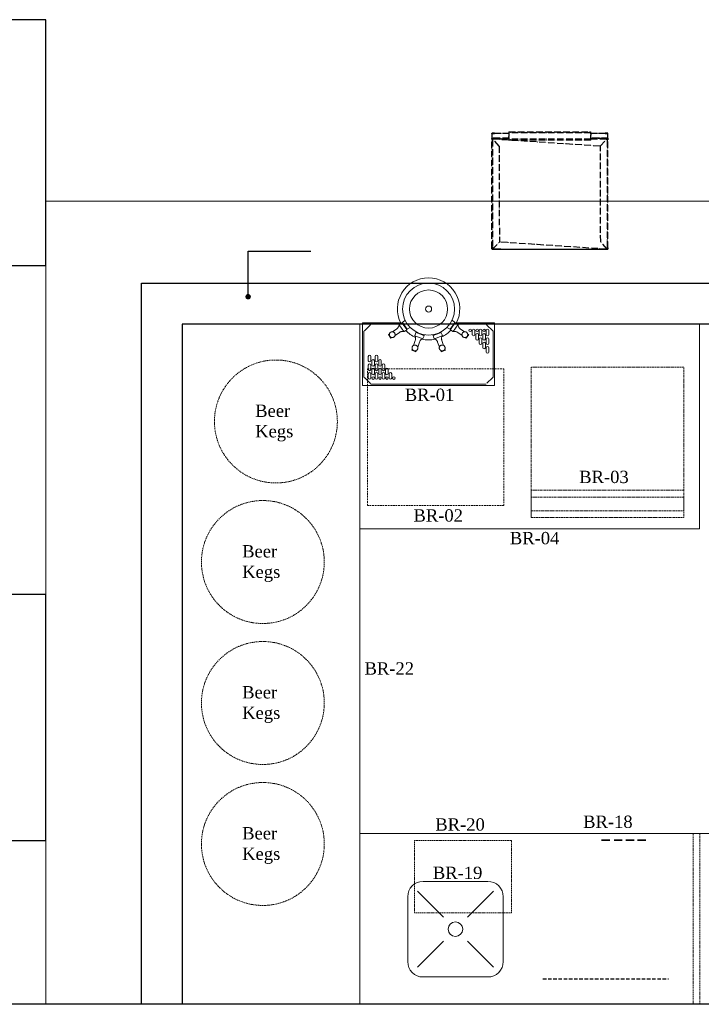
# Model space of a CAD drawing. Header units: millimetres. Extents: x 5678 to 25228, y 1791 to 30190.
# Tile 12 of 63: x 11309 to 13805, y 18486 to 22090. Entities that reach past the tile are written whole.
import ezdxf

# ---------------------------------------------------------------- set-up
doc = ezdxf.new("R2010")
doc.units = ezdxf.units.MM
for name, pattern in [('ACAD_ISO05W100', [33, 24, -3, 0, -3, 0, -3]), ('CONTINUA', [0]), ('HIDDEN', [9.525, 6.35, -3.175]), ('TRATTEGGIATA', [19.05, 12.7, -6.35])]:
    doc.linetypes.add(name, pattern=pattern)
for name, color, linetype in [('ENCLOSER', 252, 'ACAD_ISO05W100'), ('Equipment Name', 7, 'Continuous'), ('furn', 34, 'Continuous'), ('PQ_204_2D', 7, 'CONTINUA'), ('PQ_BLUE_3D', 150, 'CONTINUA'), ('Wall-New', 6, 'Continuous')]:
    doc.layers.add(name, color=color, linetype=linetype)
doc.layers.add('EQUIPMENT', color=5, linetype='Continuous', lineweight=18)
doc.layers.add('L1', color=252, linetype='Continuous', lineweight=0)
doc.layers.add('hatch', color=7, linetype='Continuous', lineweight=0, true_color=0x919191)
doc.styles.get("Standard").update_dxf_attribs({"font": 'arial.ttf'})
doc.styles.add('style12', font='BOOKOSI.TTF')
doc.dimstyles.new('TFS-Dim', dxfattribs={"dimtxt": 75, "dimasz": 20, "dimexe": 25, "dimexo": 25, "dimgap": 5, "dimtad": 0, "dimdec": 0, "dimzin": 0, "dimdsep": 46, "dimtxsty": 'Standard', "dimcen": 0.09, "dimclrd": 8, "dimclre": 8, "dimadec": 0, "dimazin": 0, "dimtfac": 1, "dimtdec": 0, "dimtofl": 0, "dimtmove": 0, "dimatfit": 3, "dimldrblk": 'DOT', "dimfxl": 1, "dimtolj": 1, "dimtzin": 0, "dimlwd": -1, "dimlwe": -1, "dimarcsym": 0})

# ---------------------------------------------------------------- blocks, each defined once
blk = doc.blocks.new('stool')
for p, q in [((30833.8, -3167.3), (30829.9, -3172.8)), ((30830.2, -3175), (30836.1, -3166.9)), ((30834, -3167), (30833.8, -3167.3)), ((30833.9, -3167.3), (30833.8, -3167.3)), ((30834.3, -3166.8), (30834, -3167)), ((30834.6, -3166.7), (30834.3, -3166.8)), ((30834.6, -3167.8), (30834.4, -3167.7)), ((30834.9, -3166.6), (30834.6, -3166.7)), ((30835.2, -3166.6), (30834.9, -3166.6)), ((30835.5, -3166.6), (30835.2, -3166.6)), ((30835.5, -3166.6), (30835.2, -3166.6)), ((30836, -3167), (30835.2, -3168.1)), ((30835.8, -3166.7), (30835.5, -3166.6)), ((30836.1, -3166.9), (30835.8, -3166.7)), ((30849.7, -3176.7), (30836.1, -3166.9)), ((30798.2, -3216.6), (30828.9, -3174.1)), ((30830.2, -3175), (30799.5, -3217.6)), ((30849.7, -3176.7), (30813.1, -3227.4)), ((30845.1, -3185.8), (30814.4, -3228.3)), ((30814.7, -3228.5), (30848.5, -3181.7)), ((30829.7, -3173.1), (30828.9, -3174.1)), ((30828.9, -3174.1), (30829, -3174.1)), ((30829, -3174.1), (30829, -3174.1)), ((30829.5, -3174.5), (30829.7, -3174.7)), ((30829.7, -3173.1), (30829.6, -3173.3)), ((30829.9, -3172.8), (30829.7, -3173.1)), ((30829.7, -3174.2), (30829.7, -3174.3)), ((30829.8, -3174.6), (30829.7, -3174.3)), ((30830.2, -3175), (30831.1, -3173.8)), ((30844.1, -3185), (30844.4, -3185.1)), ((30844.4, -3185.1), (30844.1, -3185)), ((30844.1, -3185), (30844.3, -3185.2)), ((30844.4, -3185.1), (30844.1, -3185)), ((30844.4, -3185.1), (30844.6, -3184.4)), ((30844.6, -3185.4), (30844.8, -3185.5)), ((30844.7, -3185.1), (30845, -3185.1)), ((30845, -3185.1), (30844.7, -3185.1)), ((30845.3, -3183.9), (30845, -3183.7)), ((30845, -3183.8), (30845.2, -3184)), ((30845, -3185.7), (30845.1, -3185.8)), ((30845.1, -3185.8), (30845.9, -3184.7)), ((30845.4, -3184.2), (30845.6, -3184.3)), ((30845.7, -3184.2), (30845.5, -3184.1)), ((30845.6, -3184.9), (30845.9, -3184.7)), ((30845.9, -3184.5), (30846, -3184.6)), ((30845.9, -3184.7), (30846, -3184.6)), ((30846.1, -3184.5), (30846, -3184.4)), ((30846, -3184.6), (30846.1, -3184.5)), ((30846.1, -3184.5), (30848.1, -3181.7)), ((30850.1, -3179), (30848.1, -3181.7)), ((30849.2, -3180.6), (30848.1, -3181.7)), ((30848.5, -3181.7), (30848.6, -3181.6)), ((30848.6, -3181.6), (30849.3, -3180.5)), ((30849.3, -3178.4), (30849, -3178.2)), ((30849.3, -3178.3), (30849.1, -3178.1)), ((30849.3, -3180.5), (30849.2, -3180.6)), ((30849.3, -3180.5), (30849.6, -3180.2)), ((30850.1, -3177.2), (30849.5, -3177.6)), ((30849.7, -3178.6), (30849.5, -3178.5)), ((30849.7, -3178.7), (30849.5, -3178.6)), ((30856.3, -3215.5), (30849.6, -3180.2)), ((30849.8, -3180.3), (30849.6, -3180.2)), ((30849.9, -3176.9), (30849.7, -3176.7)), ((30850.6, -3179.9), (30849.8, -3180.3)), ((30849.8, -3180.3), (30850.6, -3180.9)), ((30850.1, -3177.2), (30849.9, -3176.9)), ((30849.9, -3176.9), (30851, -3177.7)), ((30850.1, -3177.2), (30849.9, -3177)), ((30849.9, -3177), (30850.1, -3177.2)), ((30850.1, -3178.9), (30850, -3178.8)), ((30850.1, -3179), (30850, -3178.9)), ((30850.3, -3177.5), (30850.1, -3177.2)), ((30850.1, -3178.9), (30850.2, -3178.7)), ((30850.1, -3178.9), (30851.3, -3179.8)), ((30851.3, -3179.8), (30850.1, -3178.9)), ((30850.1, -3178.9), (30850.1, -3178.9)), ((30850.1, -3179), (30850.1, -3178.9)), ((30850.1, -3179), (30851.2, -3179.8)), ((30850.3, -3177.8), (30850.2, -3177.5)), ((30850.2, -3178.7), (30850.3, -3178.4)), ((30850.2, -3178.7), (30850.3, -3178.6)), ((30850.3, -3177.8), (30850.3, -3177.5)), ((30851, -3177.7), (30850.3, -3178.6)), ((30850.4, -3178.1), (30850.3, -3177.8)), ((30850.3, -3178.4), (30850.4, -3178.1)), ((30851.2, -3179.8), (30850.6, -3179.9)), ((30850.6, -3180.9), (30851.1, -3181.2)), ((30851, -3177.7), (30855, -3180.6)), ((30851.1, -3181.2), (30853.4, -3182.9)), ((30851.2, -3179.8), (30852.1, -3180.4)), ((30851.3, -3179.8), (30851.2, -3179.8)), ((30852.1, -3179.7), (30851.3, -3179.8)), ((30851.3, -3179.8), (30852.2, -3180.4)), ((30853.6, -3179.9), (30852.1, -3179.7)), ((30853.4, -3182.9), (30855.5, -3184.5)), ((30853.4, -3182.9), (30853.4, -3182.9)), ((30855, -3180.6), (30853.6, -3179.9)), ((31175.3, -3411.8), (30855, -3180.6)), ((30855.5, -3184.5), (31173.6, -3414.1)), ((30618.5, -3456.9), (30794.1, -3213.7)), ((30797, -3215.8), (30621.4, -3459)), ((30815.6, -3229.2), (30640, -3472.4)), ((30649.2, -3465.7), (30856.3, -3215.5)), ((30818.5, -3231.3), (30649.2, -3465.7)), ((30794.9, -3214.2), (30794.1, -3213.7)), ((30797, -3215.8), (30794.9, -3214.2)), ((30798.2, -3216.6), (30797, -3215.8)), ((30798.3, -3216.7), (30798.2, -3216.6)), ((30798.5, -3216.9), (30798.3, -3216.7)), ((30798.6, -3216.9), (30798.5, -3216.9)), ((30798.7, -3217), (30798.6, -3216.9)), ((30798.8, -3217.1), (30798.7, -3217)), ((30799, -3217.2), (30798.8, -3217.1)), ((30799.2, -3217.4), (30799, -3217.2)), ((30799.2, -3217.4), (30799.2, -3217.4)), ((30799.4, -3217.6), (30799.2, -3217.4)), ((30799.5, -3217.6), (30799.4, -3217.6)), ((30799.5, -3217.6), (30800.2, -3218.1)), ((30801.5, -3219), (30800.2, -3218.1)), ((30801.5, -3219), (30804.2, -3221)), ((30808.4, -3224), (30804.2, -3221)), ((30812.4, -3226.9), (30808.4, -3224)), ((30812.4, -3226.9), (30813.1, -3227.4)), ((30813.1, -3227.4), (30813.1, -3227.4)), ((30813.1, -3227.4), (30813.4, -3227.6)), ((30813.6, -3227.8), (30813.4, -3227.6)), ((30813.6, -3227.8), (30813.6, -3227.8)), ((30813.8, -3227.9), (30813.6, -3227.8)), ((30814.1, -3228.1), (30813.8, -3227.9)), ((30814.3, -3228.3), (30814.1, -3228.1)), ((30814.4, -3228.3), (30814.3, -3228.3)), ((30814.7, -3228.5), (30814.4, -3228.3)), ((30815.6, -3229.2), (30814.7, -3228.5)), ((30817.7, -3230.7), (30815.6, -3229.2)), ((30818.5, -3231.3), (30817.7, -3230.7)), ((31141.5, -3420.1), (30856.3, -3215.5)), ((31177.2, -3417.2), (30925.2, -3721.5)), ((30936.3, -3751.2), (31173.5, -3422.9)), ((30936.3, -3751.2), (31173.5, -3422.9)), ((30949.6, -3732.4), (31176.3, -3418.3)), ((31177.4, -3416.9), (31141.5, -3420.1)), ((31176.4, -3418.8), (31173.5, -3422.9)), ((31173.6, -3414.1), (31173.7, -3414.2)), ((31173.7, -3414.2), (31175.9, -3415.8)), ((31175.3, -3411.8), (31178, -3413.8)), ((31176.4, -3412.9), (31175.3, -3411.8)), ((31175.9, -3415.8), (31176.4, -3416.1)), ((31176.4, -3418.3), (31176.3, -3418.3)), ((31177.1, -3414.3), (31176.4, -3412.9)), ((31176.4, -3414.5), (31177.1, -3415)), ((31177.1, -3415), (31176.4, -3414.5)), ((31177.2, -3415.2), (31176.4, -3414.6)), ((31178.4, -3416.1), (31176.4, -3418.8)), ((31176.4, -3416.1), (31176.5, -3416.2)), ((31177.2, -3417.2), (31176.4, -3418.3)), ((31176.4, -3418.8), (31177.1, -3417.4)), ((31177.1, -3415.2), (31176.5, -3416.2)), ((31177.1, -3415.2), (31176.5, -3416.2)), ((31176.5, -3416.2), (31177.2, -3416.7)), ((31177.2, -3415), (31177.1, -3414.3)), ((31177.1, -3415), (31177.1, -3415.1)), ((31177.2, -3415), (31177.1, -3415)), ((31177.1, -3415.1), (31177.2, -3415.1)), ((31177.2, -3415.2), (31177.1, -3415.2)), ((31177.2, -3415.2), (31177.1, -3415.2)), ((31177.1, -3417.4), (31177.2, -3417.2)), ((31178, -3413.8), (31177.2, -3415)), ((31178.5, -3414.3), (31177.2, -3415)), ((31177.2, -3415), (31177.2, -3415.1)), ((31177.2, -3415), (31177.2, -3415)), ((31177.2, -3415), (31177.2, -3415)), ((31177.2, -3415.1), (31177.2, -3415.1)), ((31177.2, -3415.1), (31177.2, -3415.1)), ((31177.2, -3415.1), (31177.2, -3415.2)), ((31177.2, -3415.1), (31177.2, -3415.2)), ((31177.2, -3415.1), (31177.2, -3415.1)), ((31177.2, -3415.1), (31177.2, -3415.1)), ((31177.2, -3415.2), (31177.2, -3415.2)), ((31177.4, -3415.9), (31177.2, -3415.2)), ((31177.2, -3415.2), (31178.4, -3416.1)), ((31177.2, -3416.7), (31177.4, -3415.9)), ((31177.2, -3416.7), (31177.4, -3416.9)), ((31177.4, -3416.9), (31177.2, -3417.2)), ((31178, -3413.8), (31178.4, -3414.2)), ((31178.5, -3414.3), (31178, -3413.8)), ((31178.4, -3414.2), (31178.5, -3414.3)), ((31178.4, -3416.1), (31178.6, -3415.8)), ((31178.5, -3414.3), (31178.5, -3414.4)), ((31178.5, -3414.4), (31178.6, -3414.6)), ((31178.7, -3414.8), (31178.6, -3414.6)), ((31178.6, -3415.6), (31178.7, -3415.5)), ((31178.6, -3415.7), (31178.6, -3415.6)), ((31178.6, -3415.8), (31178.6, -3415.7)), ((31178.7, -3414.9), (31178.7, -3414.8)), ((31178.7, -3415.1), (31178.7, -3414.9)), ((31178.7, -3415.2), (31178.7, -3415.1)), ((31178.7, -3415.1), (31178.7, -3415.1)), ((31178.7, -3415.2), (31178.7, -3415.1)), ((31178.7, -3415.5), (31178.7, -3415.2)), ((30618.5, -3456.9), (30619.3, -3457.5)), ((30619.3, -3457.5), (30621.4, -3459)), ((30621.4, -3459), (30622.6, -3459.9)), ((30591.8, -3502.4), (30622.6, -3459.9)), ((30623.8, -3460.7), (30593.1, -3503.3)), ((30623.9, -3460.8), (30593.1, -3503.4)), ((30637.5, -3470.6), (30600.9, -3521.3)), ((30604.4, -3519.8), (30642.3, -3474.1)), ((30638.8, -3471.6), (30608.1, -3514.1)), ((30621.7, -3495.7), (30639.1, -3471.8)), ((30622.6, -3459.9), (30622.7, -3459.9)), ((30622.7, -3459.9), (30622.7, -3460)), ((30622.7, -3460), (30623, -3460.1)), ((30623, -3460.1), (30623, -3460.2)), ((30623, -3460.2), (30623.2, -3460.3)), ((30623.2, -3460.3), (30623.4, -3460.4)), ((30623.4, -3460.4), (30623.4, -3460.5)), ((30623.4, -3460.5), (30623.6, -3460.6)), ((30623.6, -3460.6), (30623.7, -3460.6)), ((30623.7, -3460.6), (30623.8, -3460.7)), ((30623.8, -3460.7), (30623.9, -3460.8)), ((30624.6, -3461.3), (30623.9, -3460.8)), ((30624.6, -3461.3), (30628.6, -3464.2)), ((30628.6, -3464.2), (30632.8, -3467.2)), ((30635.5, -3469.2), (30632.8, -3467.2)), ((30635.5, -3469.2), (30636.8, -3470.1)), ((30637.5, -3470.6), (30636.8, -3470.1)), ((30637.5, -3470.6), (30637.7, -3470.8)), ((30637.7, -3470.8), (30638, -3471)), ((30637.7, -3470.8), (30637.7, -3470.8)), ((30638, -3471), (30638.2, -3471.1)), ((30638.2, -3471.1), (30638.2, -3471.2)), ((30638.6, -3471.5), (30638.2, -3471.2)), ((30638.6, -3471.5), (30638.7, -3471.5)), ((30638.7, -3471.5), (30638.8, -3471.6)), ((30638.8, -3471.6), (30639.1, -3471.8)), ((30639.1, -3471.8), (30640, -3472.4)), ((30640, -3472.4), (30642.1, -3474)), ((30642.1, -3474), (30642.3, -3474.1)), ((30642.3, -3474.1), (30642.8, -3474.5)), ((30649.2, -3465.7), (30642.8, -3474.5)), ((30586.6, -3510.1), (30586.7, -3509.8)), ((30586.6, -3510.4), (30586.6, -3510.1)), ((30586.7, -3510.7), (30586.6, -3510.4)), ((30586.7, -3509.8), (30586.8, -3509.5)), ((30586.7, -3510.7), (30586.9, -3511)), ((30586.9, -3511), (30586.7, -3510.7)), ((30586.8, -3509.5), (30586.9, -3509.2)), ((30590.9, -3503.7), (30586.9, -3509.2)), ((30586.9, -3509.2), (30587, -3509.3)), ((30586.9, -3511), (30587, -3511.3)), ((30587, -3509.3), (30587.3, -3509.5)), ((30587, -3511.3), (30587.3, -3511.5)), ((30587.3, -3511.5), (30588.1, -3510.2)), ((30587.3, -3511.5), (30600.9, -3521.3)), ((30587.5, -3509.7), (30587.7, -3509.8)), ((30587.7, -3509.8), (30588, -3510)), ((30588, -3510), (30588.1, -3510.1)), ((30588.1, -3510.1), (30592.1, -3504.6)), ((30588.1, -3510.2), (30588.1, -3510.1)), ((30588.2, -3510.2), (30588.1, -3510.1)), ((30588.1, -3510.2), (30588.1, -3510.2)), ((30588.1, -3510.2), (30588.1, -3510.2)), ((30588.1, -3510.2), (30588.2, -3510.3)), ((30588.1, -3510.2), (30588.2, -3510.2)), ((30592.2, -3504.7), (30588.2, -3510.2)), ((30588.2, -3510.2), (30588.2, -3510.3)), ((30591.1, -3503.5), (30590.9, -3503.7)), ((30591, -3503.8), (30590.9, -3503.7)), ((30591.3, -3504), (30591, -3503.8)), ((30591.8, -3502.4), (30591.1, -3503.5)), ((30591.4, -3503.3), (30591.1, -3503.5)), ((30591.6, -3503.2), (30591.4, -3503.3)), ((30591.7, -3504.3), (30591.5, -3504.1)), ((30591.9, -3503.1), (30591.6, -3503.2)), ((30591.9, -3504.5), (30591.7, -3504.3)), ((30591.9, -3502.5), (30591.8, -3502.4)), ((30591.9, -3502.5), (30591.9, -3502.5)), ((30592.2, -3502.7), (30591.9, -3502.5)), ((30592.1, -3504.6), (30591.9, -3504.5)), ((30592.1, -3504.6), (30592.2, -3504.6)), ((30592.2, -3504.7), (30592.1, -3504.6)), ((30592.6, -3503.1), (30592.2, -3503.1)), ((30592.2, -3504.6), (30593.1, -3503.3)), ((30592.2, -3504.6), (30592.2, -3504.6)), ((30592.2, -3504.6), (30592.3, -3504.6)), ((30592.2, -3504.6), (30592.2, -3504.6)), ((30592.3, -3504.6), (30592.2, -3504.7)), ((30592.6, -3503.1), (30592.3, -3503.1)), ((30593.1, -3503.4), (30592.3, -3504.6)), ((30592.7, -3503), (30592.4, -3502.9)), ((30592.9, -3503.2), (30592.6, -3503.1)), ((30592.7, -3503.1), (30592.7, -3503)), ((30592.9, -3503.2), (30592.7, -3503.1)), ((30593.1, -3503.3), (30592.9, -3503.2)), ((30593.1, -3503.4), (30593.1, -3503.3)), ((30600.9, -3521.3), (30601.2, -3521.5)), ((30601.5, -3521.6), (30601.2, -3521.4)), ((30601.2, -3521.5), (30601.5, -3521.6)), ((30602.2, -3522.2), (30601.2, -3521.5)), ((30601.5, -3521.6), (30601.8, -3521.6)), ((30601.8, -3521.6), (30602.1, -3521.6)), ((30602.1, -3521.6), (30601.8, -3521.6)), ((30602.3, -3520.4), (30602, -3520.3)), ((30602.1, -3520.2), (30602.3, -3520.4)), ((30602.4, -3521.5), (30602.1, -3521.6)), ((30602.2, -3522.2), (30602.8, -3521.3)), ((30602.2, -3522.2), (30606.3, -3525.2)), ((30602.7, -3521.4), (30602.4, -3521.5)), ((30603, -3521), (30602.5, -3520.6)), ((30602.6, -3520.5), (30603, -3520.9)), ((30602.9, -3521.2), (30602.7, -3521.4)), ((30602.9, -3521.2), (30602.8, -3521.3)), ((30603.1, -3521), (30602.9, -3521.2)), ((30605.1, -3518.2), (30603.1, -3520.9)), ((30603.1, -3520.9), (30604.3, -3521.8)), ((30603.1, -3521), (30603.1, -3520.9)), ((30604.3, -3521.9), (30603.1, -3521)), ((30640, -3516.9), (30604.1, -3520.1)), ((30604.1, -3520.1), (30604.4, -3519.8)), ((30604.3, -3520.3), (30604.1, -3520.1)), ((30604.3, -3520.3), (30604.2, -3521.1)), ((30604.2, -3521.1), (30604.3, -3521.8)), ((30607.9, -3522.9), (30604.3, -3520.3)), ((30604.3, -3521.8), (30607.2, -3523.9)), ((30604.3, -3521.8), (30604.3, -3521.9)), ((30607.1, -3524), (30604.3, -3521.9)), ((30604.3, -3521.9), (30604.4, -3522.7)), ((30604.4, -3519.8), (30607.4, -3515.6)), ((30605.1, -3518.2), (30604.4, -3519.6)), ((30604.4, -3519.6), (30604.4, -3519.8)), ((30604.4, -3522.7), (30605.1, -3524.1)), ((30605.1, -3518.2), (30607.1, -3515.4)), ((30605.1, -3518.2), (30607.2, -3515.5)), ((30605.1, -3524.1), (30606.3, -3525.2)), ((30606.1, -3514.6), (30606.4, -3514.8)), ((30606.3, -3514.9), (30606.1, -3514.7)), ((30926.5, -3756.4), (30606.3, -3525.2)), ((30607, -3515.4), (30606.5, -3515)), ((30606.6, -3514.9), (30607.1, -3515.3)), ((30607.2, -3513.7), (30607, -3513.4)), ((30607.2, -3513.7), (30607, -3513.4)), ((30607, -3513.4), (30607.2, -3513.6)), ((30607.1, -3515.4), (30607.2, -3515.4)), ((30607.2, -3515.4), (30608.1, -3514.1)), ((30607.2, -3515.4), (30607.4, -3515.5)), ((30607.2, -3515.5), (30607.2, -3515.4)), ((30607.2, -3515.5), (30607.4, -3515.6)), ((30607.4, -3514.2), (30607.3, -3513.9)), ((30607.4, -3514.2), (30607.3, -3514)), ((30607.4, -3514.6), (30607.4, -3514.2)), ((30607.4, -3515.5), (30608.3, -3514.3)), ((30607.4, -3514.8), (30607.4, -3514.6)), ((30607.4, -3515.6), (30607.4, -3515.5)), ((30608, -3514.1), (30607.5, -3513.7)), ((30607.9, -3522.9), (30926, -3752.6)), ((30608.3, -3514.3), (30608.1, -3514.2)), ((30608.3, -3514.3), (30621.7, -3495.7)), ((30640, -3516.9), (30925.2, -3721.5)), ((30931.9, -3756.8), (30925.2, -3721.5)), ((30949.6, -3732.4), (30936.1, -3751)), ((30915.6, -3748.6), (30929.3, -3758.4)), ((30926, -3752.6), (30928.2, -3754.1)), ((30929.3, -3758.4), (30926.5, -3756.4)), ((30926.5, -3756.4), (30927.9, -3757.1)), ((30927.2, -3755.4), (30930.1, -3757.2)), ((30927.4, -3755.1), (30930.3, -3757.1)), ((30930.1, -3757.1), (30927.4, -3755.2)), ((30927.4, -3755.2), (30930.1, -3757.1)), ((30930.1, -3757.2), (30927.4, -3755.2)), ((30927.9, -3757.1), (30929.4, -3757.3)), ((30931, -3756.1), (30928.2, -3754.1)), ((30929.3, -3758.4), (30930.1, -3757.2)), ((30929.3, -3758.4), (30929.7, -3758.6)), ((30929.3, -3758.4), (30929.8, -3758.6)), ((30929.4, -3757.3), (30930.1, -3757.2)), ((30929.7, -3758.6), (30929.8, -3758.7)), ((30929.8, -3758.7), (30930.1, -3757.2)), ((30930, -3758.7), (30929.8, -3758.7)), ((30930, -3758.7), (30930.2, -3758.7)), ((30930.2, -3757.1), (30930.1, -3757.1)), ((30930.1, -3757.1), (30930.1, -3757.2)), ((30930.2, -3757.2), (30930.1, -3757.2)), ((30930.1, -3757.2), (30930.2, -3757.2)), ((30930.1, -3757.2), (30930.1, -3757.2)), ((30930.1, -3757.2), (30930.2, -3757.2)), ((30930.1, -3757.2), (30930.2, -3757.2)), ((30930.3, -3757.1), (30930.2, -3757.1)), ((30930.2, -3757.1), (30930.2, -3757.1)), ((30930.2, -3757.1), (30930.2, -3757.2)), ((30930.2, -3757.2), (30930.2, -3757.1)), ((30930.2, -3757.2), (30930.2, -3757.1)), ((30930.2, -3757.1), (30930.3, -3757.2)), ((30930.2, -3757.2), (30930.2, -3757.1)), ((30930.2, -3757.1), (30930.3, -3757.1)), ((30930.3, -3757.2), (30930.2, -3757.2)), ((30930.2, -3757.2), (30930.3, -3757.2)), ((30930.2, -3757.2), (30930.2, -3757.2)), ((30930.2, -3757.2), (30930.2, -3757.2)), ((30930.4, -3758.7), (30930.2, -3758.7)), ((30931, -3756.1), (30930.3, -3757.1)), ((30930.3, -3757.1), (30931, -3756.1)), ((30931, -3756.1), (30930.3, -3757.2)), ((30930.3, -3757.2), (30930.3, -3757.1)), ((30930.3, -3757.1), (30931, -3757.1)), ((30930.3, -3757.2), (30930.3, -3757.2)), ((30931.5, -3758), (30930.3, -3757.2)), ((30931.5, -3758), (30930.3, -3757.2)), ((30930.5, -3758.7), (30930.4, -3758.7)), ((30930.5, -3758.7), (30930.6, -3758.6)), ((30930.6, -3758.6), (30930.7, -3758.6)), ((30930.8, -3758.6), (30930.7, -3758.6)), ((30930.8, -3758.6), (30930.7, -3758.6)), ((30931, -3758.5), (30930.8, -3758.6)), ((30931, -3756.1), (30931, -3756.1)), ((30931.8, -3756.7), (30931, -3756.1)), ((30931, -3757.1), (30931.8, -3756.7)), ((30931.1, -3758.4), (30931, -3758.5)), ((30931.2, -3758.3), (30931.1, -3758.4)), ((30931.3, -3758.3), (30931.2, -3758.3)), ((30931.5, -3758), (30931.3, -3758.3)), ((30931.5, -3758), (30935.5, -3752.5)), ((30933.5, -3755.3), (30931.5, -3758)), ((30931.5, -3758), (30932.1, -3756.6)), ((30931.8, -3756.7), (30931.9, -3756.8)), ((30932.2, -3756.5), (30931.9, -3756.8)), ((30935.2, -3752.3), (30932.2, -3756.5)), ((30932.2, -3756.5), (30932.4, -3756.4)), ((30932.4, -3756.4), (30933.5, -3755.3)), ((30933.5, -3755.3), (30935.4, -3752.5)), ((30933.5, -3755.3), (30935.4, -3752.5)), ((30935.8, -3751.6), (30935.2, -3752.3)), ((30935.4, -3752.5), (30935.2, -3752.3)), ((30935.4, -3752.5), (30935.2, -3752.3)), ((30935.6, -3752.2), (30935.4, -3752.5)), ((30935.6, -3752.2), (30935.7, -3752.1)), ((30935.7, -3752), (30936.3, -3751.2)), ((30935.8, -3751.6), (30935.7, -3752)), ((30935.7, -3752.1), (30935.7, -3752)), ((30935.7, -3752.1), (30935.7, -3752.1)), ((30936.1, -3751), (30935.8, -3751.5)), ((30935.8, -3751.5), (30935.8, -3751.6)), ((30935.8, -3751.6), (30935.8, -3751.6)), ((30935.8, -3751.6), (30935.8, -3751.6)), ((30936.1, -3751), (30936.3, -3751.2))]:
    blk.add_line(p, q)
blk = doc.blocks.new('_Dot')
at = {"color": 0, "linetype": 'ByBlock', "lineweight": -2}
blk.add_line((-0.5, 0), (-1, 0), dxfattribs=at)
at = {"color": 0, "linetype": 'ByBlock', "const_width": 0.5}
blk.add_lwpolyline([(-0.25, 0, 1), (0.25, 0, 1)], format="xyb", close=True, dxfattribs=at)
blk = doc.blocks.new('G$C5B70F401')
at = {"layer": 'L1', "color": 2, "linetype": 'Continuous'}
for p, q in [((228.6, 482.6, 1824.7), (0, 482.6, 1824.7)), ((0, 482.6, 1824.7), (0, 0, 1824.7)), ((7.7, 455.2, 1824.7), (27.4, 474.9, 1824.7)), ((197.7, 477.8, 1824.7), (30.9, 477.8, 1824.7)), ((201.2, 474.9, 1824.7), (220.9, 455.2, 1824.7)), ((228.6, 343.7, 1824.7), (228.6, 482.6, 1824.7)), ((4.8, 451.7, 1824.7), (4.8, 30.9, 1824.7)), ((42.9, 462, 1824.7), (27, 462, 1824.7)), ((27, 452.4, 1824.7), (42.9, 452.4, 1824.7)), ((42.9, 436.6, 1824.7), (27, 436.6, 1824.7)), ((58.7, 449.3, 1824.7), (42.9, 449.3, 1824.7)), ((42.9, 439.7, 1824.7), (58.7, 439.7, 1824.7)), ((74.6, 462, 1824.7), (58.7, 462, 1824.7)), ((58.7, 452.4, 1824.7), (74.6, 452.4, 1824.7)), ((74.6, 436.6, 1824.7), (58.7, 436.6, 1824.7)), ((90.5, 449.3, 1824.7), (74.6, 449.3, 1824.7)), ((74.6, 439.7, 1824.7), (90.5, 439.7, 1824.7)), ((106.4, 462, 1824.7), (90.5, 462, 1824.7)), ((90.5, 452.4, 1824.7), (106.4, 452.4, 1824.7)), ((106.4, 436.6, 1824.7), (90.5, 436.6, 1824.7)), ((223.8, 347.8, 1824.7), (223.8, 451.7, 1824.7)), ((27, 427, 1824.7), (42.9, 427, 1824.7)), ((42.9, 411.2, 1824.7), (27, 411.2, 1824.7)), ((27, 401.6, 1824.7), (42.9, 401.6, 1824.7)), ((58.7, 423.9, 1824.7), (42.9, 423.9, 1824.7)), ((42.9, 414.3, 1824.7), (58.7, 414.3, 1824.7)), ((58.7, 398.5, 1824.7), (42.9, 398.5, 1824.7)), ((58.7, 427, 1824.7), (74.6, 427, 1824.7)), ((74.6, 411.2, 1824.7), (58.7, 411.2, 1824.7)), ((58.7, 401.6, 1824.7), (74.6, 401.6, 1824.7)), ((90.5, 423.9, 1824.7), (74.6, 423.9, 1824.7)), ((74.6, 414.3, 1824.7), (90.5, 414.3, 1824.7)), ((90.5, 427, 1824.7), (106.4, 427, 1824.7)), ((42.9, 385.8, 1824.7), (27, 385.8, 1824.7)), ((27, 376.2, 1824.7), (42.9, 376.2, 1824.7)), ((42.9, 388.9, 1824.7), (58.7, 388.9, 1824.7)), ((185.9, 388.4, 1824.7), (172.4, 378.9, 1824.7)), ((172.4, 378.9, 1824.7), (175.1, 375.1, 1824.7)), ((182.8, 364.1, 1824.7), (194, 348.1, 1824.7)), ((188.6, 384.5, 1824.7), (185.9, 388.4, 1824.7)), ((207.5, 357.6, 1824.7), (196.3, 373.5, 1824.7)), ((197, 331.6, 1824.7), (196.8, 330.6, 1824.7)), ((196.8, 330.6, 1824.7), (201.3, 324.2, 1824.7)), ((197, 331.6, 1824.7), (222, 349.1, 1824.7)), ((197.4, 334.1, 1824.7), (197.3, 333.1, 1824.7)), ((197.3, 333.1, 1824.7), (197.9, 332.3, 1824.7)), ((218, 330.8, 1824.7), (204.3, 321.2, 1824.7)), ((230, 337.3, 1824.7), (205.3, 320, 1824.7)), ((229.2, 338.7, 1824.7), (218, 330.8, 1824.7)), ((220.5, 349.3, 1824.7), (219.5, 349.5, 1824.7)), ((221.1, 348.5, 1824.7), (220.5, 349.3, 1824.7)), ((223, 348.9, 1824.7), (222, 349.1, 1824.7)), ((226.7, 343.6, 1824.7), (223, 348.9, 1824.7)), ((229.4, 339.8, 1824.7), (227.5, 342.5, 1824.7)), ((229.3, 336.8, 1824.7), (228.4, 338.1, 1824.7)), ((229.2, 338.7, 1824.7), (229.4, 339.8, 1824.7)), ((238.4, 327.3, 1824.7), (230, 337.3, 1824.7)), ((129.1, 302.8, 1824.7), (123.4, 287.3, 1824.7)), ((133.5, 301.2, 1824.7), (129.1, 302.8, 1824.7)), ((164.5, 290, 1824.7), (146.2, 296.6, 1824.7)), ((170.7, 262.7, 1824.7), (181.1, 291.3, 1824.7)), ((179.8, 290.7, 1824.7), (178.9, 290.3, 1824.7)), ((180.8, 290.3, 1824.7), (179.8, 290.7, 1824.7)), ((182.1, 291.8, 1824.7), (181.1, 291.3, 1824.7)), ((188.2, 289.6, 1824.7), (182.1, 291.8, 1824.7)), ((192.6, 288, 1824.7), (189.5, 289.1, 1824.7)), ((201.3, 324.2, 1824.7), (203.2, 321.4, 1824.7)), ((203.2, 321.4, 1824.7), (204.3, 321.2, 1824.7)), ((205.1, 321.8, 1824.7), (206, 320.5, 1824.7)), ((205.3, 320, 1824.7), (212, 308.6, 1824.7)), ((123.4, 287.3, 1824.7), (127.9, 285.7, 1824.7)), ((140.5, 281.1, 1824.7), (158.8, 274.5, 1824.7)), ((169.7, 264.9, 1824.7), (170.1, 264.1, 1824.7)), ((170.1, 264.1, 1824.7), (171.1, 263.7, 1824.7)), ((170.7, 262.7, 1824.7), (171.2, 261.7, 1824.7)), ((171.2, 261.7, 1824.7), (178.5, 259, 1824.7)), ((178.5, 259, 1824.7), (181.7, 257.9, 1824.7)), ((181.7, 257.9, 1824.7), (182.6, 258.3, 1824.7)), ((188.4, 274.1, 1824.7), (182.6, 258.3, 1824.7)), ((183, 259.3, 1824.7), (184.5, 258.8, 1824.7)), ((188.7, 270.2, 1824.7), (184.2, 257.9, 1824.7)), ((184.2, 257.9, 1824.7), (185.5, 257.2, 1824.7)), ((193.1, 287, 1824.7), (188.4, 274.1, 1824.7)), ((194.5, 286.3, 1824.7), (191.3, 277.5, 1824.7)), ((193.1, 287, 1824.7), (192.6, 288, 1824.7)), ((194.2, 285.5, 1824.7), (192.7, 286, 1824.7)), ((195.4, 286.2, 1824.7), (194.5, 286.3, 1824.7)), ((170.1, 218.5, 1824.7), (169.7, 217.7, 1824.7)), ((171.1, 218.9, 1824.7), (170.1, 218.5, 1824.7)), ((171.2, 220.9, 1824.7), (170.7, 219.9, 1824.7)), ((181.1, 191.3, 1824.7), (170.7, 219.9, 1824.7)), ((177.2, 223.1, 1824.7), (171.2, 220.9, 1824.7)), ((181.7, 224.7, 1824.7), (178.5, 223.6, 1824.7)), ((182.6, 224.3, 1824.7), (181.7, 224.7, 1824.7)), ((182.6, 224.3, 1824.7), (187.3, 211.4, 1824.7)), ((184.5, 223.8, 1824.7), (183, 223.3, 1824.7)), ((185.5, 225.4, 1824.7), (184.2, 224.7, 1824.7)), ((184.2, 224.7, 1824.7), (188.7, 212.4, 1824.7)), ((127.9, 196.9, 1824.7), (123.4, 195.3, 1824.7)), ((123.4, 195.3, 1824.7), (129.1, 179.8, 1824.7)), ((129.1, 179.8, 1824.7), (133.5, 181.4, 1824.7)), ((158.8, 208.1, 1824.7), (140.5, 201.5, 1824.7)), ((146.1, 186, 1824.7), (164.5, 192.6, 1824.7)), ((178.9, 192.3, 1824.7), (179.8, 191.9, 1824.7)), ((179.8, 191.9, 1824.7), (180.8, 192.3, 1824.7)), ((181.1, 191.3, 1824.7), (182.1, 190.8, 1824.7)), ((182.1, 190.8, 1824.7), (189.5, 193.5, 1824.7)), ((187.3, 211.4, 1824.7), (193.1, 195.6, 1824.7)), ((189.5, 193.5, 1824.7), (192.6, 194.6, 1824.7)), ((191.3, 205.1, 1824.7), (194.5, 196.3, 1824.7)), ((192.6, 194.6, 1824.7), (193.1, 195.6, 1824.7)), ((192.7, 196.6, 1824.7), (194.2, 197.1, 1824.7)), ((194.5, 196.3, 1824.7), (195.4, 196.4, 1824.7)), ((200.5, 157.3, 1824.7), (196.8, 152, 1824.7)), ((196.8, 152, 1824.7), (197, 151, 1824.7)), ((222, 133.5, 1824.7), (197, 151, 1824.7)), ((197.9, 150.3, 1824.7), (197.3, 149.5, 1824.7)), ((197.3, 149.5, 1824.7), (197.4, 148.5, 1824.7)), ((203.2, 161.2, 1824.7), (201.3, 158.4, 1824.7)), ((204.3, 161.4, 1824.7), (203.2, 161.2, 1824.7)), ((204.3, 161.4, 1824.7), (215.5, 153.5, 1824.7)), ((206, 162.1, 1824.7), (205.1, 160.8, 1824.7)), ((212, 174, 1824.7), (205.3, 162.6, 1824.7)), ((205.3, 162.6, 1824.7), (224.4, 149.2, 1824.7)), ((215.5, 153.5, 1824.7), (229.2, 143.9, 1824.7)), ((224.4, 149.2, 1824.7), (230, 145.3, 1824.7)), ((228.4, 144.5, 1824.7), (229.3, 145.8, 1824.7)), ((230, 145.3, 1824.7), (238.4, 155.3, 1824.7)), ((194, 134.5, 1824.7), (182.8, 118.5, 1824.7)), ((196.3, 109.1, 1824.7), (207.5, 125, 1824.7)), ((219.5, 133.1, 1824.7), (220.5, 133.3, 1824.7)), ((220.5, 133.3, 1824.7), (221.1, 134.1, 1824.7)), ((222, 133.5, 1824.7), (223, 133.7, 1824.7)), ((223, 133.7, 1824.7), (227.5, 140.1, 1824.7)), ((223.8, 30.9, 1824.7), (223.8, 134.8, 1824.7)), ((227.5, 140.1, 1824.7), (229.4, 142.8, 1824.7)), ((228.6, 0, 1824.7), (228.6, 138.9, 1824.7)), ((229.4, 142.8, 1824.7), (229.2, 143.9, 1824.7)), ((175.1, 107.6, 1824.7), (172.4, 103.7, 1824.7)), ((172.4, 103.7, 1824.7), (185.9, 94.2, 1824.7)), ((201.6, 81, 1824.7), (185.7, 81, 1824.7)), ((185.9, 94.2, 1824.7), (188.6, 98.1, 1824.7)), ((154, 42.9, 1824.7), (138.1, 42.9, 1824.7)), ((169.9, 55.6, 1824.7), (154, 55.6, 1824.7)), ((154, 46, 1824.7), (169.9, 46, 1824.7)), ((185.7, 68.3, 1824.7), (169.9, 68.3, 1824.7)), ((169.9, 58.7, 1824.7), (185.7, 58.7, 1824.7)), ((185.7, 42.9, 1824.7), (169.9, 42.9, 1824.7)), ((185.7, 71.4, 1824.7), (201.6, 71.4, 1824.7)), ((201.6, 55.6, 1824.7), (185.7, 55.6, 1824.7)), ((185.7, 46, 1824.7), (201.6, 46, 1824.7)), ((0, 0, 1824.7), (228.6, 0, 1824.7)), ((27.4, 7.7, 1824.7), (7.7, 27.4, 1824.7)), ((30.9, 4.8, 1824.7), (197.7, 4.8, 1824.7)), ((138.1, 30.2, 1824.7), (122.2, 30.2, 1824.7)), ((122.2, 20.6, 1824.7), (138.1, 20.6, 1824.7)), ((138.1, 33.3, 1824.7), (154, 33.3, 1824.7)), ((169.9, 30.2, 1824.7), (154, 30.2, 1824.7)), ((154, 20.6, 1824.7), (169.9, 20.6, 1824.7)), ((169.9, 33.3, 1824.7), (185.7, 33.3, 1824.7)), ((201.6, 30.2, 1824.7), (185.7, 30.2, 1824.7)), ((185.7, 20.6, 1824.7), (201.6, 20.6, 1824.7)), ((220.9, 27.4, 1824.7), (201.2, 7.7, 1824.7))]:
    blk.add_line(p, q, dxfattribs=at)
for centre, radius in [((27, 444.5, 1824.7), 4.83), ((27, 419.1, 1824.7), 4.83), ((27, 393.7, 1824.7), 4.83), ((27, 368.3, 1824.7), 4.83), ((279.4, 241.3, 1824.7), 95.2), ((279.4, 241.3, 1824.7), 69.8), ((279.4, 241.3, 1824.7), 11.1), ((201.6, 88.9, 1824.7), 4.83), ((201.6, 63.5, 1824.7), 4.83), ((201.6, 38.1, 1824.7), 4.83)]:
    blk.add_circle(centre, radius, dxfattribs=at)
for centre, radius, start, end in [((27, 457.2, 1824.7), 4.76, 90, 270), ((27, 431.8, 1824.7), 4.76, 90, 270), ((42.9, 444.5, 1824.7), 4.76, 90, 270), ((42.9, 457.2, 1824.7), 4.76, 270, 90), ((42.9, 431.8, 1824.7), 4.76, 270, 90), ((58.7, 457.2, 1824.7), 4.76, 90, 270), ((58.7, 431.8, 1824.7), 4.76, 90, 270), ((58.7, 444.5, 1824.7), 4.76, 270, 90), ((74.6, 444.5, 1824.7), 4.76, 90, 270), ((74.6, 457.2, 1824.7), 4.76, 270, 90), ((74.6, 431.8, 1824.7), 4.76, 270, 90), ((90.5, 457.2, 1824.7), 4.76, 90, 270), ((90.5, 431.8, 1824.7), 4.76, 90, 270), ((90.5, 444.5, 1824.7), 4.76, 270, 90), ((106.4, 457.2, 1824.7), 4.76, 270, 90), ((106.4, 431.8, 1824.7), 4.76, 270, 90), ((27, 406.4, 1824.7), 4.76, 90, 270), ((42.9, 419.1, 1824.7), 4.76, 90, 270), ((42.9, 393.7, 1824.7), 4.76, 90, 270), ((42.9, 406.4, 1824.7), 4.76, 270, 90), ((58.7, 406.4, 1824.7), 4.76, 90, 270), ((58.7, 419.1, 1824.7), 4.76, 270, 90), ((58.7, 393.7, 1824.7), 4.76, 270, 90), ((74.6, 419.1, 1824.7), 4.76, 90, 270), ((74.6, 406.4, 1824.7), 4.76, 270, 90), ((90.5, 419.1, 1824.7), 4.76, 270, 90), ((27, 381, 1824.7), 4.76, 90, 270), ((42.9, 381, 1824.7), 4.76, 270, 90), ((279.4, 241.3, 1824.7), 114.3, 133.289, 155.1296), ((279.4, 241.3, 1824.7), 114.3, 0, 117.1717), ((279.4, 241.3, 1824.7), 112.7, 167.6853, 180), ((279.4, 241.3, 1824.7), 112.7, 180, 192.3819), ((279.4, 241.3, 1824.7), 114.3, 242.8292, 0), ((279.4, 241.3, 1824.7), 112.7, 205.5383, 226.6042), ((185.7, 76.2, 1824.7), 4.76, 90, 270), ((201.6, 76.2, 1824.7), 4.76, 270, 90), ((138.1, 38.1, 1824.7), 4.76, 90, 270), ((154, 50.8, 1824.7), 4.76, 90, 270), ((154, 38.1, 1824.7), 4.76, 270, 90), ((169.9, 63.5, 1824.7), 4.76, 90, 270), ((169.9, 38.1, 1824.7), 4.76, 90, 270), ((169.9, 50.8, 1824.7), 4.76, 270, 90), ((185.7, 50.8, 1824.7), 4.76, 90, 270), ((185.7, 63.5, 1824.7), 4.76, 270, 90), ((185.7, 38.1, 1824.7), 4.76, 270, 90), ((201.6, 50.8, 1824.7), 4.76, 270, 90), ((122.2, 25.4, 1824.7), 4.76, 90, 270), ((138.1, 25.4, 1824.7), 4.76, 270, 90), ((154, 25.4, 1824.7), 4.76, 90, 270), ((169.9, 25.4, 1824.7), 4.76, 270, 90), ((185.7, 25.4, 1824.7), 4.76, 90, 270), ((201.6, 25.4, 1824.7), 4.76, 270, 90)]:
    blk.add_arc(centre, radius, start, end, dxfattribs=at)
for points in [[(27.4, 474.9, 1824.7), (27.7, 475.3, 1824.7), (28.3, 476.1, 1824.7), (29.1, 477, 1824.7), (30, 477.7, 1824.7), (30.6, 477.8, 1824.7), (30.9, 477.8, 1824.7)], [(197.7, 477.8, 1824.7), (198, 477.8, 1824.7), (198.6, 477.7, 1824.7), (199.5, 477, 1824.7), (200.3, 476.1, 1824.7), (200.9, 475.3, 1824.7), (201.2, 474.9, 1824.7)], [(4.8, 451.7, 1824.7), (4.8, 452, 1824.7), (4.9, 452.6, 1824.7), (5.6, 453.5, 1824.7), (6.5, 454.3, 1824.7), (7.3, 454.9, 1824.7), (7.7, 455.2, 1824.7)], [(220.9, 455.2, 1824.7), (221.3, 454.9, 1824.7), (222.1, 454.3, 1824.7), (223, 453.5, 1824.7), (223.7, 452.6, 1824.7), (223.8, 452, 1824.7), (223.8, 451.7, 1824.7)], [(195.8, 377.7, 1824.7), (195.6, 378.3, 1824.7), (195, 379.6, 1824.7), (193.8, 381.3, 1824.7), (192.3, 382.7, 1824.7), (190.5, 383.9, 1824.7), (188.6, 384.6, 1824.7), (186.5, 385, 1824.7), (184.4, 384.9, 1824.7), (182.3, 384.5, 1824.7), (180.4, 383.6, 1824.7), (178.7, 382.4, 1824.7), (177.3, 380.9, 1824.7), (176.1, 379.1, 1824.7), (175.4, 377.1, 1824.7), (175, 375, 1824.7), (175.1, 372.9, 1824.7), (175.6, 370.9, 1824.7), (176.4, 369, 1824.7), (177.6, 367.3, 1824.7), (179.2, 365.8, 1824.7), (180.9, 364.7, 1824.7), (182.9, 364, 1824.7), (185, 363.6, 1824.7), (187.1, 363.7, 1824.7), (189.1, 364.1, 1824.7), (191, 365, 1824.7), (192.7, 366.2, 1824.7), (194.2, 367.7, 1824.7), (195.3, 369.5, 1824.7), (196.1, 371.5, 1824.7), (196.4, 373.5, 1824.7), (196.4, 375.6, 1824.7), (196, 377, 1824.7), (195.8, 377.7, 1824.7)], [(143.4, 299.7, 1824.7), (142.8, 300.1, 1824.7), (141.6, 300.9, 1824.7), (139.6, 301.6, 1824.7), (137.5, 301.9, 1824.7), (135.5, 301.8, 1824.7), (133.4, 301.3, 1824.7), (131.5, 300.4, 1824.7), (129.8, 299.1, 1824.7), (128.4, 297.6, 1824.7), (127.3, 295.8, 1824.7), (126.6, 293.8, 1824.7), (126.3, 291.7, 1824.7), (126.4, 289.6, 1824.7), (126.9, 287.6, 1824.7), (127.8, 285.7, 1824.7), (129.1, 284, 1824.7), (130.6, 282.6, 1824.7), (132.4, 281.5, 1824.7), (134.4, 280.8, 1824.7), (136.5, 280.5, 1824.7), (138.6, 280.6, 1824.7), (140.6, 281.1, 1824.7), (142.5, 282, 1824.7), (144.2, 283.2, 1824.7), (145.6, 284.8, 1824.7), (146.7, 286.6, 1824.7), (147.4, 288.6, 1824.7), (147.7, 290.6, 1824.7), (147.6, 292.7, 1824.7), (147.1, 294.8, 1824.7), (146.2, 296.7, 1824.7), (145, 298.4, 1824.7), (143.9, 299.3, 1824.7), (143.4, 299.7, 1824.7)], [(136.4, 202.1, 1824.7), (135.7, 202, 1824.7), (134.3, 201.8, 1824.7), (132.3, 201.1, 1824.7), (130.5, 200, 1824.7), (129, 198.5, 1824.7), (127.8, 196.8, 1824.7), (126.9, 194.9, 1824.7), (126.4, 192.9, 1824.7), (126.3, 190.8, 1824.7), (126.7, 188.7, 1824.7), (127.4, 186.7, 1824.7), (128.5, 185, 1824.7), (129.9, 183.4, 1824.7), (131.6, 182.2, 1824.7), (133.5, 181.3, 1824.7), (135.6, 180.8, 1824.7), (137.7, 180.7, 1824.7), (139.7, 181.1, 1824.7), (141.7, 181.8, 1824.7), (143.5, 182.9, 1824.7), (145, 184.3, 1824.7), (146.3, 186, 1824.7), (147.1, 187.9, 1824.7), (147.6, 190, 1824.7), (147.7, 192.1, 1824.7), (147.4, 194.1, 1824.7), (146.7, 196.1, 1824.7), (145.6, 197.9, 1824.7), (144.1, 199.4, 1824.7), (142.4, 200.7, 1824.7), (140.5, 201.5, 1824.7), (138.5, 202.1, 1824.7), (137.1, 202.1, 1824.7), (136.4, 202.1, 1824.7)], [(179.1, 116.6, 1824.7), (178.6, 116.2, 1824.7), (177.5, 115.3, 1824.7), (176.4, 113.5, 1824.7), (175.5, 111.6, 1824.7), (175.1, 109.5, 1824.7), (175, 107.4, 1824.7), (175.4, 105.4, 1824.7), (176.2, 103.4, 1824.7), (177.3, 101.7, 1824.7), (178.8, 100.1, 1824.7), (180.5, 98.9, 1824.7), (182.4, 98.1, 1824.7), (184.5, 97.7, 1824.7), (186.6, 97.6, 1824.7), (188.7, 98, 1824.7), (190.6, 98.8, 1824.7), (192.4, 99.9, 1824.7), (193.9, 101.4, 1824.7), (195.1, 103.1, 1824.7), (195.9, 105, 1824.7), (196.4, 107.1, 1824.7), (196.4, 109.2, 1824.7), (196, 111.3, 1824.7), (195.3, 113.2, 1824.7), (194.1, 115, 1824.7), (192.7, 116.5, 1824.7), (190.9, 117.7, 1824.7), (189, 118.5, 1824.7), (187, 119, 1824.7), (184.9, 119, 1824.7), (182.8, 118.6, 1824.7), (180.8, 117.9, 1824.7), (179.7, 117.1, 1824.7), (179.1, 116.6, 1824.7)], [(30.9, 4.8, 1824.7), (30.6, 4.8, 1824.7), (30, 4.9, 1824.7), (29.1, 5.6, 1824.7), (28.3, 6.5, 1824.7), (27.7, 7.3, 1824.7), (27.4, 7.7, 1824.7)], [(201.2, 7.7, 1824.7), (200.9, 7.3, 1824.7), (200.3, 6.5, 1824.7), (199.5, 5.6, 1824.7), (198.6, 4.9, 1824.7), (198, 4.8, 1824.7), (197.7, 4.8, 1824.7)], [(223.8, 30.9, 1824.7), (223.8, 30.6, 1824.7), (223.7, 30, 1824.7), (223, 29.1, 1824.7), (222.1, 28.3, 1824.7), (221.3, 27.7, 1824.7), (220.9, 27.4, 1824.7)]]:
    blk.add_open_spline(points, degree=3, dxfattribs=at)
for points, knots in [([(194, 348.1, 1824.7), (194.7, 347, 1824.7), (196, 344.9, 1824.7), (197.2, 341.4, 1824.7), (197.7, 337.7, 1824.7), (197.5, 335.2, 1824.7), (197.4, 334, 1824.7)], [0, 0, 0, 0, 0.249992, 0.498152, 0.74742, 1, 1, 1, 1]), ([(219.6, 349.5, 1824.7), (218.4, 349.8, 1824.7), (216, 350.5, 1824.7), (212.7, 352.3, 1824.7), (209.8, 354.6, 1824.7), (208.3, 356.6, 1824.7), (207.5, 357.6, 1824.7)], [0, 0, 0, 0, 0.25258, 0.501849, 0.750008, 1, 1, 1, 1]), ([(227.5, 342.5, 1824.7), (227.5, 342.6, 1824.7), (227.4, 342.7, 1824.7), (227.1, 343.1, 1824.7), (226.9, 343.4, 1824.7), (226.7, 343.6, 1824.7), (226.7, 343.6, 1824.7)], [0, 0, 0, 0, 0.078703, 0.501467, 0.921999, 1, 1, 1, 1]), ([(179, 290.3, 1824.7), (177.8, 289.9, 1824.7), (175.5, 289, 1824.7), (171.8, 288.6, 1824.7), (168, 288.9, 1824.7), (165.7, 289.6, 1824.7), (164.5, 290, 1824.7)], [0, 0, 0, 0, 0.25258, 0.501849, 0.750008, 1, 1, 1, 1]), ([(189.5, 289.1, 1824.7), (189.4, 289.1, 1824.7), (189.2, 289.2, 1824.7), (188.8, 289.3, 1824.7), (188.4, 289.5, 1824.7), (188.2, 289.6, 1824.7), (188.2, 289.6, 1824.7)], [0, 0, 0, 0, 0.078703, 0.501467, 0.921999, 1, 1, 1, 1]), ([(158.8, 274.5, 1824.7), (160, 274, 1824.7), (162.3, 273, 1824.7), (165.3, 270.8, 1824.7), (167.8, 268.1, 1824.7), (169.1, 265.9, 1824.7), (169.7, 264.9, 1824.7)], [0, 0, 0, 0, 0.249992, 0.498152, 0.74742, 1, 1, 1, 1]), ([(169.7, 217.7, 1824.7), (169.1, 216.7, 1824.7), (167.8, 214.5, 1824.7), (165.3, 211.8, 1824.7), (162.3, 209.6, 1824.7), (160, 208.6, 1824.7), (158.8, 208.1, 1824.7)], [0, 0, 0, 0, 0.25258, 0.501849, 0.750008, 1, 1, 1, 1]), ([(178.5, 223.6, 1824.7), (178.5, 223.5, 1824.7), (178.3, 223.5, 1824.7), (177.9, 223.3, 1824.7), (177.5, 223.2, 1824.7), (177.3, 223.1, 1824.7), (177.2, 223.1, 1824.7)], [0, 0, 0, 0, 0.078703, 0.501467, 0.921999, 1, 1, 1, 1]), ([(164.5, 192.6, 1824.7), (165.7, 193, 1824.7), (168, 193.7, 1824.7), (171.8, 194, 1824.7), (175.5, 193.6, 1824.7), (177.8, 192.7, 1824.7), (179, 192.3, 1824.7)], [0, 0, 0, 0, 0.249992, 0.498152, 0.74742, 1, 1, 1, 1]), ([(197.4, 148.6, 1824.7), (197.5, 147.4, 1824.7), (197.7, 144.9, 1824.7), (197.2, 141.2, 1824.7), (196, 137.7, 1824.7), (194.7, 135.6, 1824.7), (194, 134.5, 1824.7)], [0, 0, 0, 0, 0.25258, 0.501849, 0.750008, 1, 1, 1, 1]), ([(201.3, 158.4, 1824.7), (201.3, 158.4, 1824.7), (201.1, 158.2, 1824.7), (200.9, 157.9, 1824.7), (200.6, 157.5, 1824.7), (200.5, 157.3, 1824.7), (200.5, 157.3, 1824.7)], [0, 0, 0, 0, 0.078703, 0.501467, 0.921999, 1, 1, 1, 1]), ([(207.5, 125, 1824.7), (208.3, 126, 1824.7), (209.8, 128, 1824.7), (212.7, 130.3, 1824.7), (216, 132.1, 1824.7), (218.4, 132.8, 1824.7), (219.6, 133.1, 1824.7)], [0, 0, 0, 0, 0.2499918, 0.4981516, 0.7474201, 1, 1, 1, 1])]:
    blk.add_open_spline(points, degree=3, knots=knots, dxfattribs=at)

msp = doc.modelspace()

# ---------------------------------------------------------------- linework, layer by layer
at = {"layer": 'EQUIPMENT'}
for p, q in [((12860.863, 18804.786, -0.494), (12764.974, 18900.675, -0.494)), ((12948.138, 18804.786, -0.494), (13044.027, 18900.675, -0.494)), ((12860.863, 18717.512, -0.494), (12764.974, 18621.624, -0.494)), ((12948.138, 18717.512, -0.494), (13044.027, 18621.624, -0.494))]:
    msp.add_line(p, q, dxfattribs=at)
at = {"layer": 'EQUIPMENT', "color": 32, "ltscale": 50, "elevation": 0}
for points in [[(12554.157, 20975.987), (12554.157, 18486.149), (11904.157, 18486.149), (11904.157, 20975.987)], [(13798.515, 20975.987), (13798.515, 20226.002), (12554.157, 20226.002), (12554.157, 20975.987)], [(12554.157, 18486.149), (16361.175, 18486.149), (16361.175, 19111.081), (12554.157, 19111.081)]]:
    msp.add_lwpolyline(points, close=True, dxfattribs=at)
at = {"layer": 'EQUIPMENT', "color": 6, "linetype": 'HIDDEN', "elevation": -0.495}
msp.add_lwpolyline([(13082.089, 20811.944), (13082.089, 20311.944), (12582.089, 20311.944), (12582.089, 20811.944), (13082.089, 20811.944)], close=True, dxfattribs=at)
at = {"layer": 'EQUIPMENT', "color": 3, "linetype": 'HIDDEN', "ltscale": 0.6, "elevation": -0.495}
for points in [[(13741.228, 20817.82), (13181.228, 20817.82), (13181.228, 20267.82), (13741.228, 20267.82)], [(13741.228, 20367.82), (13181.228, 20367.82), (13181.228, 20267.82), (13741.228, 20267.82)], [(13741.228, 20342.82), (13181.228, 20342.82), (13181.228, 20292.82), (13741.228, 20292.82)]]:
    msp.add_lwpolyline(points, close=True, dxfattribs=at)
at = {"layer": 'EQUIPMENT', "color": 32, "linetype": 'HIDDEN', "ltscale": 0.7, "elevation": 0}
msp.add_lwpolyline([(13774.773, 18486.149), (13799.324, 18486.149), (13799.324, 19111.081), (13774.773, 19111.081)], close=True, dxfattribs=at)
at = {"layer": 'EQUIPMENT', "linetype": 'HIDDEN', "ltscale": 0.7, "elevation": 0}
msp.add_lwpolyline([(12754.157, 19086.089), (12754.157, 18821.089), (13109.157, 18821.089), (13109.157, 19086.089)], close=True, dxfattribs=at)
at = {"layer": 'EQUIPMENT', "elevation": -0.494}
msp.add_lwpolyline([(12785.817, 18936.15), (13023.186, 18936.149, -0.41421356), (13079.501, 18879.833), (13079.5, 18642.464, -0.41421356), (13023.184, 18586.149), (12785.815, 18586.15, -0.41421356), (12729.5, 18642.466), (12729.501, 18879.835, -0.41421356)], format="xyb", close=True, dxfattribs=at)
at = {"layer": 'EQUIPMENT', "linetype": 'HIDDEN', "ltscale": 0.7}
for centre in [(12246.888, 20619.356, -0.495), (12199.142, 20104.928, -0.495), (12199.142, 19588.938, -0.495), (12199.142, 19072.948, -0.495)]:
    msp.add_circle(centre, 225, dxfattribs=at)
at = {"layer": 'EQUIPMENT'}
msp.add_circle((12904.501, 18761.149, -0.494), 26.709, dxfattribs=at)
at = {"layer": 'furn', "ltscale": 0.25, "elevation": 0.495}
for points in [[(11404.157, 22089.922), (10504.157, 22089.922), (10504.157, 21189.922), (11404.157, 21189.922)], [(11404.157, 19986.216), (10504.157, 19986.216), (10504.157, 19086.216), (11404.157, 19086.216)]]:
    msp.add_lwpolyline(points, close=True, dxfattribs=at)
at = {"layer": 'hatch', "ltscale": 0.5}
for p, q in [((17861.175, 21425.987, 0.495), (11404.157, 21425.987, 0.495)), ((11404.157, 21425.987, 0.495), (11404.157, 18486.149, 0.495))]:
    msp.add_line(p, q, dxfattribs=at)
at = {"layer": 'PQ_204_2D', "linetype": 'TRATTEGGIATA'}
msp.add_line((13224.738, 18579.896, -100.495), (13684.738, 18579.896, -100.495), dxfattribs=at)
at = {"layer": 'PQ_BLUE_3D', "extrusion": (-2.44929e-16, 1, 0)}
for centre in [(-13454.419, 591.498, 19086.896), (-13500.428, 591.498, 19086.896), (-13543.486, 591.498, 19086.896), (-13586.544, 591.498, 19086.896)]:
    msp.add_circle(centre, 15, dxfattribs=at)
at = {"layer": 'Wall-New', "ltscale": 2}
msp.add_line((19434.643, 18486.149, 0), (10860.043, 18486.149, 0), dxfattribs=at)
at = {"layer": 'Wall-New', "flags": 128}
for elevation in [0.495, 0]:
    msp.add_lwpolyline([(17361.175, 20111.081), (17361.175, 20975.987), (11904.157, 20975.987), (11904.157, 18486.149), (11754.157, 18486.149), (11754.157, 21125.987), (17511.175, 21125.987), (17511.175, 20111.081), (17361.175, 20111.081)], dxfattribs=dict(at, elevation=elevation)).dxf.unprotected_set("ltscale", 0)

# ---------------------------------------------------------------- block references
at = {"ltscale": 0.25, "rotation": 90}
msp.add_blockref('G$C5B70F401', (13047.203, 20751.376, -1825.152), dxfattribs=at)
at = {"layer": 'ENCLOSER', "rotation": 305.8415173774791}
for p in [(-2025.997, 48524.296, 0.495), (-1171.215, 48524, 0.495)]:
    msp.add_blockref('stool', p, dxfattribs=at)

# ---------------------------------------------------------------- texts
at = {"layer": 'Equipment Name', "color": 0, "char_height": 45, "attachment_point": 1, "style": 'style12'}
for s, insert, width in [('BR-01', (12718.893, 20739.541), 672.15397), ('Beer \\PKegs', (12170.994, 20681.127), 672.15397), ('\\pxql;BR-03', (13357.606, 20438.933), 718.46369), ('\\pxql;BR-02', (12750.606, 20297.933), 718.46369), ('\\pxql;BR-04', (13103.606, 20214.933), 718.46369), ('Beer \\PKegs', (12123.248, 20166.699), 672.15397), ('\\pxql;BR-22', (12571.55, 19737.856), 718.46369), ('Beer \\PKegs', (12123.248, 19650.709), 672.15397), ('\\pxql;BR-18', (13371.964, 19176.856), 718.46369), ('\\pxql;BR-20', (12830.634, 19166.915), 718.46369), ('Beer \\PKegs', (12123.248, 19134.72), 672.15397), ('\\pxql;BR-19', (12821.634, 18989.915), 718.46369)]:
    msp.add_mtext(s, dxfattribs=dict(at, insert=insert, width=width))

# ---------------------------------------------------------------- leaders
at = {"layer": 'Equipment Name', "ltscale": 0.25}
msp.add_leader([(12145.117, 21075.984, 0), (12145.117, 21243.089, 0), (12374.515, 21243.089, 0)], dimstyle='TFS-Dim', override={"dimgap": 5, "dimtad": 0}, dxfattribs=at)

doc.saveas('drawing.dxf')
